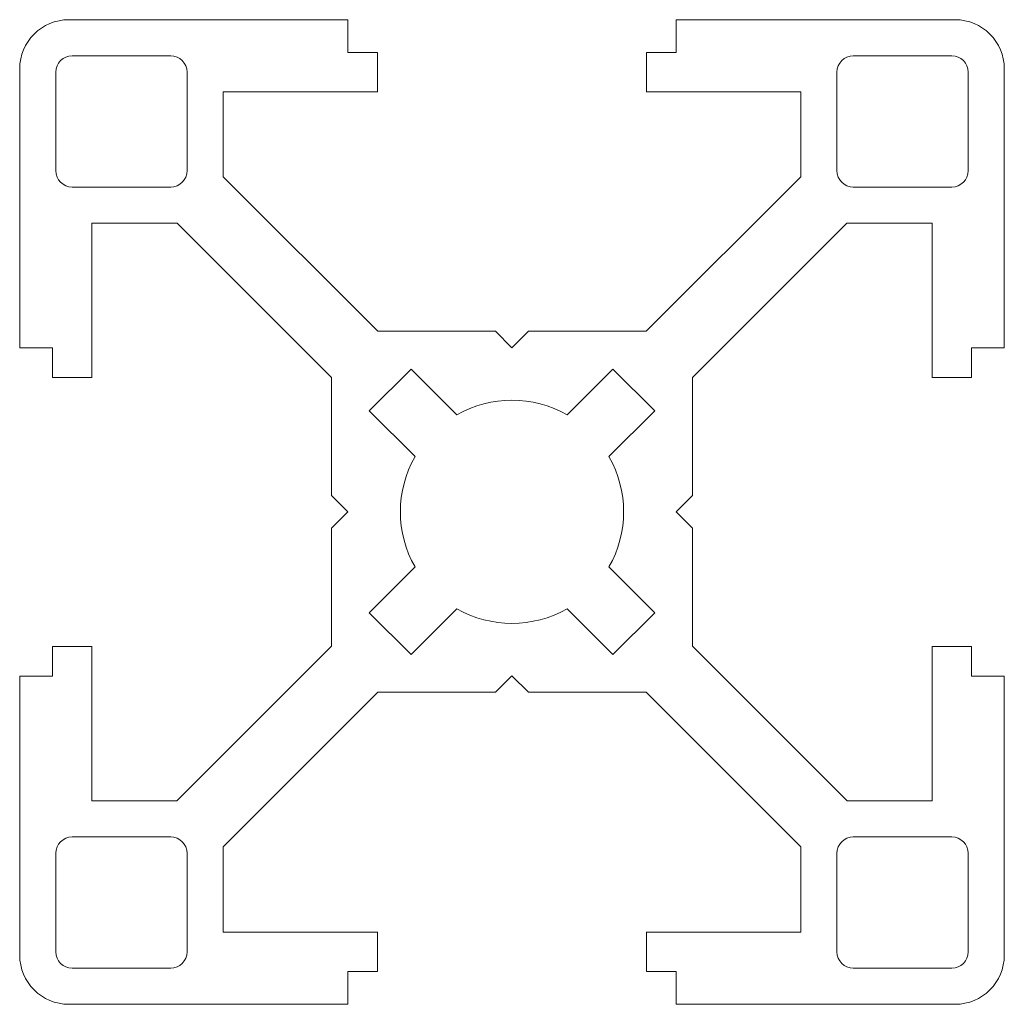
# Model space of a CAD drawing. Header units: millimetres. Extents: x -15 to 15, y -15 to 15.
import ezdxf

# ---------------------------------------------------------------- set-up
doc = ezdxf.new("R2010")
doc.units = ezdxf.units.MM

msp = doc.modelspace()

# ---------------------------------------------------------------- linework, layer by layer
at = {"color": 7, "linetype": 'Continuous', "lineweight": 15}
for p, q in [((-5, 14.994), (-13.5, 14.994)), ((-5, 13.994), (-5, 14.994)), ((13.5, 14.994), (5, 14.994)), ((5, 14.994), (5, 13.994)), ((-10.4, 13.894), (-13.4, 13.894)), ((-4.1, 13.994), (-5, 13.994)), ((-4.1, 12.794), (-4.1, 13.994)), ((5, 13.994), (4.1, 13.994)), ((4.1, 13.994), (4.1, 12.794)), ((13.4, 13.894), (10.4, 13.894)), ((-15, 13.494), (-15, 4.994)), ((-13.9, 13.394), (-13.9, 10.394)), ((-9.9, 10.394), (-9.9, 13.394)), ((9.9, 13.394), (9.9, 10.394)), ((13.9, 10.394), (13.9, 13.394)), ((15, 4.994), (15, 13.494)), ((-8.8, 10.21), (-8.8, 12.794)), ((-8.8, 12.794), (-4.1, 12.794)), ((4.1, 12.794), (8.8, 12.794)), ((8.8, 12.794), (8.8, 10.21)), ((-4.09, 5.5), (-8.8, 10.21)), ((8.8, 10.21), (4.09, 5.5)), ((-13.4, 9.894), (-10.4, 9.894)), ((10.4, 9.894), (13.4, 9.894)), ((-12.8, 4.094), (-12.8, 8.794)), ((-12.8, 8.794), (-10.204, 8.794)), ((-10.204, 8.794), (-5.5, 4.09)), ((5.5, 4.09), (10.204, 8.794)), ((10.204, 8.794), (12.8, 8.794)), ((12.8, 8.794), (12.8, 4.094)), ((-0.5, 5.5), (-4.09, 5.5)), ((0, 5), (-0.5, 5.5)), ((0.5, 5.5), (0, 5)), ((4.09, 5.5), (0.5, 5.5)), ((-15, 4.994), (-14, 4.994)), ((-14, 4.994), (-14, 4.094)), ((14, 4.094), (14, 4.994)), ((14, 4.994), (15, 4.994)), ((-3.076, 4.349), (-4.349, 3.076)), ((-1.682, 2.955), (-3.076, 4.349)), ((3.076, 4.349), (1.682, 2.955)), ((4.349, 3.076), (3.076, 4.349)), ((-14, 4.094), (-12.8, 4.094)), ((-5.5, 4.09), (-5.5, 0.5)), ((5.5, 0.5), (5.5, 4.09)), ((12.8, 4.094), (14, 4.094)), ((-4.349, 3.076), (-2.955, 1.682)), ((2.955, 1.682), (4.349, 3.076)), ((-5.5, 0.5), (-5, 0)), ((5, 0), (5.5, 0.5)), ((-5, 0), (-5.5, -0.5)), ((5.5, -0.5), (5, 0)), ((-5.5, -0.5), (-5.5, -4.09)), ((5.5, -4.09), (5.5, -0.5)), ((-2.955, -1.682), (-4.349, -3.076)), ((4.349, -3.076), (2.955, -1.682)), ((-3.076, -4.349), (-1.682, -2.955)), ((1.682, -2.955), (3.076, -4.349)), ((-4.349, -3.076), (-3.076, -4.349)), ((3.076, -4.349), (4.349, -3.076)), ((-12.8, -4.106), (-14, -4.106)), ((-14, -4.106), (-14, -5.006)), ((-12.8, -8.806), (-12.8, -4.106)), ((-5.5, -4.09), (-10.216, -8.806)), ((10.216, -8.806), (5.5, -4.09)), ((14, -4.106), (12.8, -4.106)), ((12.8, -4.106), (12.8, -8.806)), ((14, -5.006), (14, -4.106)), ((-14, -5.006), (-15, -5.006)), ((-15, -5.006), (-15, -13.506)), ((-0.5, -5.5), (0, -5)), ((0, -5), (0.5, -5.5)), ((15, -5.006), (14, -5.006)), ((15, -13.506), (15, -5.006)), ((-8.8, -10.21), (-4.09, -5.5)), ((-4.09, -5.5), (-0.5, -5.5)), ((0.5, -5.5), (4.09, -5.5)), ((4.09, -5.5), (8.8, -10.21)), ((-10.216, -8.806), (-12.8, -8.806)), ((12.8, -8.806), (10.216, -8.806)), ((-10.4, -9.906), (-13.4, -9.906)), ((13.4, -9.906), (10.4, -9.906)), ((-13.9, -10.406), (-13.9, -13.406)), ((-9.9, -13.406), (-9.9, -10.406)), ((-8.8, -12.806), (-8.8, -10.21)), ((8.8, -10.21), (8.8, -12.806)), ((9.9, -10.406), (9.9, -13.406)), ((13.9, -13.406), (13.9, -10.406)), ((-4.1, -12.806), (-8.8, -12.806)), ((-4.1, -14.006), (-4.1, -12.806)), ((8.8, -12.806), (4.1, -12.806)), ((4.1, -12.806), (4.1, -14.006)), ((-13.4, -13.906), (-10.4, -13.906)), ((-5, -15.006), (-5, -14.006)), ((-5, -14.006), (-4.1, -14.006)), ((4.1, -14.006), (5, -14.006)), ((5, -14.006), (5, -15.006)), ((10.4, -13.906), (13.4, -13.906)), ((-13.5, -15.006), (-5, -15.006)), ((5, -15.006), (13.5, -15.006))]:
    msp.add_line(p, q, dxfattribs=at)
for centre, radius, start, end in [((-13.5, 13.494), 1.5, 90, 180), ((13.5, 13.494), 1.5, 0, 90), ((-13.4, 13.394), 0.5, 90, 180), ((-10.4, 13.394), 0.5, 0, 90), ((10.4, 13.394), 0.5, 90, 180), ((13.4, 13.394), 0.5, 0, 90), ((-13.4, 10.394), 0.5, 180, 270), ((-10.4, 10.394), 0.5, 270, 0), ((10.4, 10.394), 0.5, 180, 270), ((13.4, 10.394), 0.5, 270, 0), ((0, 0), 3.4, 60.3495, 119.6505), ((0, 0), 3.4, 150.3495, 209.6505), ((0, 0), 3.4, 330.3495, 29.6505), ((0, 0), 3.4, 240.3495, 299.6505), ((-13.4, -10.406), 0.5, 90, 180), ((-10.4, -10.406), 0.5, 0, 90), ((10.4, -10.406), 0.5, 90, 180), ((13.4, -10.406), 0.5, 0, 90), ((-13.4, -13.406), 0.5, 180, 270), ((-10.4, -13.406), 0.5, 270, 0), ((10.4, -13.406), 0.5, 180, 270), ((13.4, -13.406), 0.5, 270, 0), ((-13.5, -13.506), 1.5, 180, 270), ((13.5, -13.506), 1.5, 270, 0)]:
    msp.add_arc(centre, radius, start, end, dxfattribs=at)

doc.saveas('drawing.dxf')
